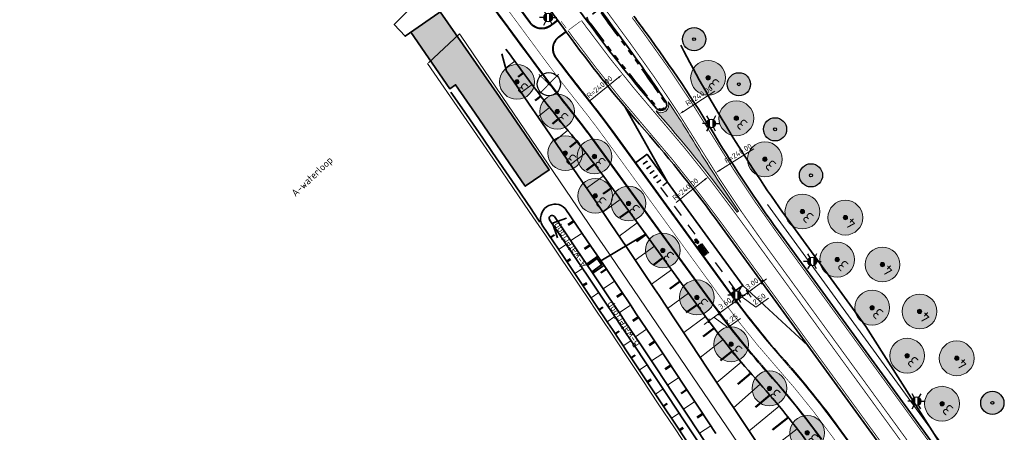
# Model space of a CAD drawing. Header units: metres. Extents: x 101623 to 104606, y 400821 to 405824.
# Tile 25 of 46: x 102539 to 102709, y 404499 to 404570. Entities that reach past the tile are written whole.
import ezdxf
from ezdxf.enums import TextEntityAlignment as Align
from ezdxf.lldxf.tags import DXFTag

# ---------------------------------------------------------------- set-up
doc = ezdxf.new("R2010")
doc.units = ezdxf.units.M
doc.header["$LTSCALE"] = 0.5
for name, pattern in [('NLCS-HIDDEN', [4, 2, -2]), ('VH-RWSBAND-SO', [24, 10, -2, 2, -2, 2, -2, 2, -2]), ('VW-3-3_STREEP', [6, 3, -3]), ('VW-30-270_STREEP', [3, 0.3, -2.7]), ('VW-5050_STREEP', [1, 0.5, -0.5])]:
    doc.linetypes.add(name, pattern=pattern)
doc.layers.get('Defpoints').update_dxf_attribs({"color": 4})
doc.layers.add('000___Hulplijn', color=150, linetype='Continuous', lineweight=13, plot=False)
for name, color, linetype, lineweight in [('B-WE-GR-BOOM-A', 63, 'Continuous', 25), ('B-WE-GR-BOOM-S', 253, 'Continuous', 25), ('N-WE-BV-GELEIDECONSTRUCTIE_GELEIDERAIL-G', 210, 'BV-GELEIDERAIL', 35), ('N-WE-GR-BOOM-A', 104, 'Continuous', 25), ('N-WE-GR-BOOM-S', 90, 'Continuous', 25), ('N-WE-GW-TALUD_KRUIN-G', 90, 'Continuous', 35), ('N-WE-GW-TALUD_TEEN-G', 90, 'Continuous', 35), ('N-WE-GW-TALUDARCERING-S', 90, 'Continuous', 25), ('N-WE-GW-TALUDARCERING_KORT-G', 90, 'Continuous', 50), ('N-WE-GW-TALUDARCERING_LANG-G', 90, 'Continuous', 18), ('N-WE-GW-WATERGANG_BODEM-G', 90, 'Continuous', 35), ('N-WE-GW-WATERGANG_INSTEEK-G', 90, 'Continuous', 35), ('N-WE-IE-MEUBILAIR_WEGMEUBILAIR_AFVALBAK-S', 7, 'Continuous', 25), ('N-WE-IE-MEUBILAIR_WEGMEUBILAIR_FIETS-S', 7, 'Continuous', 25), ('N-WE-IE-MEUBILAIR_WEGMEUBILAIR_LICHTMAST-S-500', 7, 'Continuous', 25), ('N-WE-IE-MEUBILAIR_WEGMEUBILAIR_ZITBANK-S', 7, 'Continuous', 25), ('N-WE-IE-TERREINAFSCHEIDING_KUNSTMATIG_HEKWERK_GAAS-G', 20, 'IE-HEKWERK-SCHAPENHEKWERK', 35), ('N-WE-KG-GRENS_PERCEEL-G', 10, 'KG-PERCEEL', 18), ('N-WE-VH-HALFVERHARDING_GRASBETONSTEEN-A-500', 132, 'Continuous', 18), ('N-WE-VH-KANTOPSLUITING_TROTTOIRBAND_RWS-G', 210, 'VH-RWSBAND-SO', 35), ('N-WE-VH-KANTVERHARDING-G', 210, 'Continuous', 35), ('N-WE-VH-KANTVERHARDING-G_2', 4, 'Continuous', 35), ('N-WE-VH-KANTVERHARDING-GN', 210, 'NLCS-HIDDEN', 25), ('N-WE-VW-MARKERING_DWARS_DRIEHOEK_3030-G', 7, 'VW-HAAIETAND30-L-N', 35), ('N-WE-VW-MARKERING_DWARS_OVERSTEEK_KANALISATIESTREEP50_010-G', 7, 'VW-5050_STREEP', 13), ('N-WE-VW-MARKERING_DWARS_OVERSTEEK_KANALISATIESTREEP50_015-G', 7, 'VW-5050_STREEP', 13), ('N-WE-VW-MARKERING_LANGS_STREEP_30270_010-G', 7, 'VW-30-270_STREEP', 13), ('N-WE-VW-MARKERING_LANGS_STREEP_33_015-G', 7, 'VW-3-3_STREEP', 13), ('N-WE-VW-MARKERING_LANGS_STREEP_DOORGETROKKEN_010-G', 7, 'Continuous', 13), ('N-WE-VW-MARKERING_LANGS_STREEP_DOORGETROKKEN_015-G', 7, 'Continuous', 13), ('N-WE-VW-MARKERING_PUNTSTUK-V', 7, 'Continuous', 18), ('N-WE-WH-DUIKER-G', 150, 'Continuous', 35), ('N-WE-WH-T25', 7, 'Continuous', 25), ('V-WE-GR-BOOM_kruis-S', 10, 'Continuous', 25), ('X-XX-AL-M', 7, 'Continuous', 18), ('X-XX-AL_BINDEND-M', 10, 'Continuous', 18)]:
    doc.layers.add(name, color=color, linetype=linetype, lineweight=lineweight)
doc.layers.add('N-WE-KG-GRONDEIGENDOM-A', color=7, linetype='Continuous', lineweight=18, true_color=0xb8ffff)
doc.layers.add('V-WE-GR-BOOM-S', color=3, linetype='Continuous', lineweight=25, true_color=0x00ff00)
doc.styles.add('NLCS-ISO', font='NLCS-ISO.ttf')
doc.styles.add('NLCS-ISO-M500-T18', font='NLCS-ISO.ttf', dxfattribs={"height": 0.9})
doc.styles.add('NLCS-ISO-M500-T25', font='NLCS-ISO.ttf', dxfattribs={"height": 1.25})
doc.styles.get("Standard").update_dxf_attribs({"font": 'NLCS-ISO.ttf'})
doc.linetypes.add('BV-GELEIDERAIL', pattern='A,10,-3,[108,NLCS.shx,S=1,R=0,X=0,Y=0],-3', length=16)
doc.linetypes.add('IE-HEKWERK-SCHAPENHEKWERK', pattern='A,5,-1,[2,NLCS.SHX,S=1,R=0,X=0,Y=0],-1', length=7)
tags = doc.linetypes.add('KG-PERCEEL', pattern='A,5.5,-2,["P",Standard,S=1.8,R=0,X=-0.5,Y=-0.9],-2,5.5,-2,[5,NLCS.shx,S=0.75,R=0,X=0,Y=0],-2', length=19).pattern_tags.tags
tags[6] = DXFTag(74, 10)
doc.linetypes.add('VW-HAAIETAND30-L-N', pattern='A,0,-0.3,[150,NLCS.shx,S=0.6,R=0,X=-0.5,Y=-0.15],-0.3', length=0.6)
doc.dimstyles.new('NLCS-M500-T18-PIJL_L2_H2', dxfattribs={"dimscale": 0.5, "dimtxt": 2.5, "dimasz": 1.8, "dimexe": 2, "dimexo": 2, "dimgap": 0.7, "dimtad": 1, "dimzin": 0, "dimdsep": 46, "dimtxsty": 'NLCS-ISO-M500-T18', "dimcen": 0, "dimdle": 2, "dimclrd": 256, "dimclre": 256, "dimclrt": 256, "dimazin": 0, "dimtfac": 1, "dimtdec": 3, "dimtofl": 0, "dimtmove": 0, "dimatfit": 3, "dimfxl": 2, "dimfxlon": 1, "dimtfillclr": 256, "dimtolj": 1, "dimtzin": 0, "dimlwd": -1, "dimlwe": -1, "dimarcsym": 0})
doc.dimstyles.new('NLCS-M500-T18-SCHRAP_L2_H2', dxfattribs={"dimscale": 0.5, "dimtxt": 2.5, "dimasz": 1.008, "dimexe": 2, "dimexo": 2, "dimgap": 0.7, "dimtad": 1, "dimzin": 0, "dimdsep": 46, "dimtxsty": 'NLCS-ISO-M500-T18', "dimblk": 'OBLIQUE', "dimcen": 0, "dimdle": 2, "dimclrd": 256, "dimclre": 256, "dimclrt": 256, "dimazin": 0, "dimtfac": 1, "dimtdec": 3, "dimtofl": 0, "dimtmove": 0, "dimatfit": 3, "dimldrblk": 'OBLIQUE', "dimfxl": 2, "dimfxlon": 1, "dimtfillclr": 256, "dimtolj": 1, "dimtzin": 0, "dimlwd": -1, "dimlwe": -1, "dimarcsym": 0})

# ---------------------------------------------------------------- blocks, each defined once
blk = doc.blocks.new('_Oblique')
at = {"color": 0, "linetype": 'ByBlock', "lineweight": -2}
blk.add_line((-0.5, -0.5), (0.5, 0.5), dxfattribs=at)
blk = doc.blocks.new('*D54')
at = {"layer": 'Defpoints', "color": 0, "transparency": 16777216}
for p in [(102666.18, 404526.27), (102663.75, 404524.51), (102667.07, 404525.06)]:
    blk.add_point(p, dxfattribs=at)
at = {"layer": 'X-XX-AL-M', "transparency": 16777216}
for p, q in [((102663.83, 404522.7), (102667.88, 404525.64)), ((102666.77, 404525.47), (102667.66, 404524.25)), ((102664.34, 404523.7), (102665.23, 404522.48))]:
    blk.add_line(p, q, dxfattribs=at)
at = {"layer": 'X-XX-AL-M', "transparency": 16777216, "xscale": 0.504, "yscale": 0.504, "zscale": 0.504}
for p, rotation in [((102667.07, 404525.06), 36.05323402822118), ((102664.64, 404523.29), 216.0532340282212)]:
    blk.add_blockref('_Oblique', p, dxfattribs=dict(at, rotation=rotation))
at = {"layer": 'X-XX-AL-M', "transparency": 16777216, "insert": (102665.38, 404524.82), "char_height": 0.9, "attachment_point": 5, "rotation": 36.0532, "style": 'NLCS-ISO-M500-T18'}
blk.add_mtext('\\A1;3.00', dxfattribs=at)
blk = doc.blocks.new('*D55')
at = {"layer": 'Defpoints', "color": 0, "transparency": 16777216}
for p in [(102663.75, 404524.51), (102661.73, 404523.04), (102662.62, 404521.82)]:
    blk.add_point(p, dxfattribs=at)
at = {"layer": 'X-XX-AL-M', "transparency": 16777216}
for p, q in [((102665.45, 404523.88), (102661.81, 404521.23)), ((102663.63, 404522.55), (102666.02, 404520.74)), ((102664.34, 404523.7), (102665.23, 404522.48)), ((102662.32, 404522.23), (102663.21, 404521.01)), ((102666.02, 404520.74), (102668.19, 404522.32))]:
    blk.add_line(p, q, dxfattribs=at)
at = {"layer": 'X-XX-AL-M', "transparency": 16777216, "xscale": 0.504, "yscale": 0.504, "zscale": 0.504}
for p, rotation in [((102664.64, 404523.29), 36.05323402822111), ((102662.62, 404521.82), 216.0532340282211)]:
    blk.add_blockref('_Oblique', p, dxfattribs=dict(at, rotation=rotation))
at = {"layer": 'X-XX-AL-M', "transparency": 16777216, "insert": (102666.63, 404522.17), "char_height": 0.9, "attachment_point": 5, "rotation": 36.0532, "style": 'NLCS-ISO-M500-T18'}
blk.add_mtext('\\A1;2.50', dxfattribs=at)
blk = doc.blocks.new('*D56')
at = {"layer": 'Defpoints', "color": 0, "transparency": 16777216}
for p in [(102661.73, 404523.04), (102658.82, 404520.92), (102659.71, 404519.7)]:
    blk.add_point(p, dxfattribs=at)
at = {"layer": 'X-XX-AL_BINDEND-M', "transparency": 16777216}
for p, q in [((102663.43, 404522.41), (102658.9, 404519.11)), ((102662.32, 404522.23), (102663.21, 404521.01)), ((102659.41, 404520.11), (102660.3, 404518.89))]:
    blk.add_line(p, q, dxfattribs=at)
at = {"layer": 'X-XX-AL_BINDEND-M', "transparency": 16777216, "xscale": 0.504, "yscale": 0.504, "zscale": 0.504}
for p, rotation in [((102662.62, 404521.82), 36.05323402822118), ((102659.71, 404519.7), 216.0532340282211)]:
    blk.add_blockref('_Oblique', p, dxfattribs=dict(at, rotation=rotation))
at = {"layer": 'X-XX-AL_BINDEND-M', "transparency": 16777216, "insert": (102660.69, 404521.41), "char_height": 0.9, "attachment_point": 5, "rotation": 36.0532, "style": 'NLCS-ISO-M500-T18'}
blk.add_mtext('\\A1;3.60', dxfattribs=at)
blk = doc.blocks.new('*D57')
at = {"layer": 'Defpoints', "color": 0, "transparency": 16777216}
for p in [(102658.82, 404520.92), (102657, 404519.59), (102657.89, 404518.38)]:
    blk.add_point(p, dxfattribs=at)
at = {"layer": 'X-XX-AL_BINDEND-M', "transparency": 16777216}
for p, q in [((102660.52, 404520.29), (102657.08, 404517.79)), ((102659.41, 404520.11), (102660.3, 404518.89)), ((102657.59, 404518.79), (102658.48, 404517.57)), ((102658.8, 404519.04), (102661.19, 404517.22)), ((102661.19, 404517.22), (102663.36, 404518.8))]:
    blk.add_line(p, q, dxfattribs=at)
at = {"layer": 'X-XX-AL_BINDEND-M', "transparency": 16777216, "xscale": 0.504, "yscale": 0.504, "zscale": 0.504}
for p, rotation in [((102659.71, 404519.7), 36.05323402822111), ((102657.89, 404518.38), 216.0532340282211)]:
    blk.add_blockref('_Oblique', p, dxfattribs=dict(at, rotation=rotation))
at = {"layer": 'X-XX-AL_BINDEND-M', "transparency": 16777216, "insert": (102661.8, 404518.66), "char_height": 0.9, "attachment_point": 5, "rotation": 36.0532, "style": 'NLCS-ISO-M500-T18'}
blk.add_mtext('\\A1;2.25', dxfattribs=at)
blk = doc.blocks.new('*D84')
at = {"layer": 'Defpoints', "color": 0, "transparency": 16777216}
for p in [(102601.01, 404623.75), (102419.31, 404466.96)]:
    blk.add_point(p, dxfattribs=at)
at = {"layer": 'X-XX-AL-M', "transparency": 16777216}
blk.add_line((102606.44, 404628.44), (102601.69, 404624.34), dxfattribs=at)
blk.add_solid([(102601.59, 404624.45), (102601.79, 404624.23), (102601.01, 404623.75)], dxfattribs=at)
at = {"layer": 'X-XX-AL-M', "transparency": 16777216, "insert": (102603.89, 404627.29), "char_height": 0.9, "attachment_point": 5, "rotation": 40.7916, "style": 'NLCS-ISO-M500-T18'}
blk.add_mtext('\\A1;R=240.00', dxfattribs=at)
blk = doc.blocks.new('*D86')
at = {"layer": 'Defpoints', "color": 0, "transparency": 16777216}
for p in [(102657.87, 404543.28), (102470.25, 404393.62)]:
    blk.add_point(p, dxfattribs=at)
at = {"layer": 'X-XX-AL-M', "transparency": 16777216}
blk.add_line((102652.26, 404538.8), (102657.17, 404542.72), dxfattribs=at)
blk.add_solid([(102657.07, 404542.84), (102657.26, 404542.6), (102657.87, 404543.28)], dxfattribs=at)
at = {"layer": 'X-XX-AL-M', "transparency": 16777216, "insert": (102653.86, 404541.11), "char_height": 0.9, "attachment_point": 5, "rotation": 38.5789, "style": 'NLCS-ISO-M500-T18'}
blk.add_mtext('\\A1;R=240.00', dxfattribs=at)
blk = doc.blocks.new('*D87')
at = {"layer": 'Defpoints', "color": 0, "transparency": 16777216}
for p in [(102652.78, 404554.04), (102451.06, 404424)]:
    blk.add_point(p, dxfattribs=at)
at = {"layer": 'X-XX-AL-M', "transparency": 16777216}
blk.add_line((102658.92, 404558), (102653.53, 404554.53), dxfattribs=at)
blk.add_solid([(102653.45, 404554.66), (102653.62, 404554.41), (102652.78, 404554.04)], dxfattribs=at)
at = {"layer": 'X-XX-AL-M', "transparency": 16777216, "insert": (102656.22, 404557.22), "char_height": 0.9, "attachment_point": 5, "rotation": 32.8082, "style": 'NLCS-ISO-M500-T18'}
blk.add_mtext('\\A1;R=240.00', dxfattribs=at)
blk = doc.blocks.new('*D88')
at = {"layer": 'Defpoints', "color": 0, "transparency": 16777216}
for p in [(102862.81, 404670.71), (102659.04, 404543.91)]:
    blk.add_point(p, dxfattribs=at)
at = {"layer": 'X-XX-AL-M', "transparency": 16777216}
blk.add_line((102665.69, 404548.05), (102659.8, 404544.38), dxfattribs=at)
blk.add_solid([(102659.73, 404544.51), (102659.88, 404544.26), (102659.04, 404543.91)], dxfattribs=at)
at = {"layer": 'X-XX-AL-M', "transparency": 16777216, "insert": (102662.98, 404547.3), "char_height": 0.9, "attachment_point": 5, "rotation": 31.893, "style": 'NLCS-ISO-M500-T18'}
blk.add_mtext('\\A1;R=240.00', dxfattribs=at)
blk = doc.blocks.new('*D89')
at = {"layer": 'Defpoints', "color": 0, "transparency": 16777216}
for p in [(102830.06, 404711.32), (102643.04, 404560.92)]:
    blk.add_point(p, dxfattribs=at)
at = {"layer": 'X-XX-AL-M', "transparency": 16777216}
blk.add_line((102637.44, 404556.42), (102642.34, 404560.35), dxfattribs=at)
blk.add_solid([(102642.24, 404560.47), (102642.43, 404560.24), (102643.04, 404560.92)], dxfattribs=at)
at = {"layer": 'X-XX-AL-M', "transparency": 16777216, "insert": (102639.04, 404558.73), "char_height": 0.9, "attachment_point": 5, "rotation": 38.8061, "style": 'NLCS-ISO-M500-T18'}
blk.add_mtext('\\A1;R=240.00', dxfattribs=at)
blk = doc.blocks.new('*D91')
at = {"layer": 'Defpoints', "color": 0, "transparency": 16777216}
for p in [(102587.25, 404638.85), (102388.18, 404504.79)]:
    blk.add_point(p, dxfattribs=at)
at = {"layer": 'X-XX-AL-M', "transparency": 16777216}
blk.add_line((102581.29, 404634.84), (102586.5, 404638.35), dxfattribs=at)
blk.add_solid([(102586.42, 404638.48), (102586.59, 404638.23), (102587.25, 404638.85)], dxfattribs=at)
at = {"layer": 'X-XX-AL-M', "transparency": 16777216, "insert": (102583.08, 404637.01), "char_height": 0.9, "attachment_point": 5, "rotation": 33.9583, "style": 'NLCS-ISO-M500-T18'}
blk.add_mtext('\\A1;R=240.00', dxfattribs=at)
blk = doc.blocks.new('SIE-WEG_FIETSNIET')
for p, q in [((0, 0.02), (0, -0.02)), ((0.75, 0.02), (0, 0.02)), ((0.75, 0.02), (0.75, -0.02)), ((0.75, -0.02), (0, -0.02))]:
    blk.add_line(p, q)
for centre in [(0, 0), (0.75, 0)]:
    blk.add_circle(centre, 0.02)
blk = doc.blocks.new('SIE-WEG_ZITBANK_MET_LEUNING')
blk.add_hatch(color=256).paths.add_polyline_path([(-0.98, 0.3), (-0.98, 0.25), (0.98, 0.25), (0.98, 0.3)])
for p, q in [((-0.69, 0.25), (-0.69, 0.17)), ((-0.64, 0.25), (-0.64, 0.17)), ((0.64, 0.25), (0.64, 0.17)), ((0.69, 0.25), (0.69, 0.17)), ((-0.69, -0.11), (-0.69, -0.02)), ((-0.64, -0.11), (-0.64, -0.02)), ((0.64, -0.11), (0.64, -0.02)), ((0.69, -0.11), (0.69, -0.02))]:
    blk.add_line(p, q)
at = {"flags": 128}
for points in [[(-0.98, 0.25), (-0.98, 0.3), (0.98, 0.3), (0.98, 0.25)], [(0.98, 0.17), (0.98, -0.02), (-0.98, -0.02), (-0.98, 0.17)], [(-0.98, -0.11), (-0.98, -0.3), (0.98, -0.3), (0.98, -0.11)]]:
    blk.add_lwpolyline(points, close=True, dxfattribs=at)
blk = doc.blocks.new('*U105')
at = {"layer": 'N-WE-GW-TALUDARCERING_KORT-G'}
for p, q in [((102625.91, 404561.17), (102625.01, 404560.51)), ((102628.91, 404557.17), (102627.94, 404556.43)), ((102631.99, 404553.23), (102630.92, 404552.37)), ((102635.14, 404549.35), (102633.91, 404548.36)), ((102638.2, 404545.4), (102636.82, 404544.36)), ((102641.16, 404541.36), (102639.69, 404540.29)), ((102644.1, 404537.32), (102642.56, 404536.2)), ((102647.04, 404533.28), (102645.43, 404532.1)), ((102649.98, 404529.24), (102648.3, 404528.01)), ((102652.93, 404525.19), (102651.16, 404523.91)), ((102655.87, 404521.15), (102654.02, 404519.81)), ((102658.84, 404517.13), (102656.92, 404515.67)), ((102661.92, 404513.19), (102659.9, 404511.55)), ((102665.13, 404509.36), (102662.94, 404507.46)), ((102668.42, 404505.6), (102665.97, 404503.49)), ((102671.61, 404501.74), (102668.89, 404499.57))]:
    blk.add_line(p, q, dxfattribs=at)
at = {"layer": 'N-WE-GW-TALUDARCERING_LANG-G'}
for p, q in [((102624.43, 404563.18), (102622.85, 404562.02)), ((102627.4, 404559.16), (102625.54, 404557.77)), ((102630.44, 404555.2), (102628.41, 404553.6)), ((102633.56, 404551.29), (102631.27, 404549.42)), ((102636.69, 404547.39), (102634.06, 404545.34)), ((102639.68, 404543.38), (102636.81, 404541.29)), ((102642.63, 404539.34), (102639.62, 404537.15)), ((102645.57, 404535.3), (102642.42, 404533.01)), ((102648.51, 404531.26), (102645.22, 404528.86)), ((102651.46, 404527.21), (102648, 404524.7)), ((102654.4, 404523.17), (102650.79, 404520.54)), ((102657.34, 404519.13), (102653.57, 404516.37)), ((102660.36, 404515.15), (102656.44, 404512.07)), ((102663.51, 404511.26), (102659.31, 404507.74)), ((102666.78, 404507.48), (102662.19, 404503.4)), ((102670.04, 404503.68), (102664.84, 404499.39)), ((102673.16, 404499.78), (102667.48, 404495.4))]:
    blk.add_line(p, q, dxfattribs=at)
blk = doc.blocks.new('SIE-WEG_LICHTMAST-SO')
h = blk.add_hatch(color=256)
h.paths.add_polyline_path([(1.38, 0.59, 0.658505), (-1.38, 0.59)])
h.paths.add_polyline_path([(-1.38, -0.59, 0.658505), (1.38, -0.59)])
at = {"flags": 128}
for points in [[(-2.6, 1.5), (-1.3, 0.75)], [(-1.38, 0.59), (1.38, 0.59)], [(0, 1.5), (0, 3)], [(1.3, 0.75), (2.6, 1.5)], [(-2.6, -1.5), (-1.3, -0.75)], [(-1.38, -0.59), (1.38, -0.59)], [(0, -1.5), (0, -3)], [(2.6, -1.5), (1.3, -0.75)]]:
    blk.add_lwpolyline(points, dxfattribs=at)
blk.add_circle((0, 0), 1.5)
at = {"style": 'NLCS-ISO'}
blk.add_attdef('TYPE', text='', height=1.8, dxfattribs=at).set_placement((0, 3), align=Align.BOTTOM_CENTER)
blk = doc.blocks.new('SIE-WEG_AFVALBAK_TYPE_02')
at = {"linetype": 'Continuous'}
for p, q in [((0.4, -0.09), (-0.4, -0.09)), ((-0.34, -0.2), (-0.4, -0.09)), ((-0.34, -0.25), (-0.4, -0.44)), ((0.4, -0.44), (-0.4, -0.44)), ((0.34, -0.2), (-0.34, -0.2)), ((-0.34, -0.25), (-0.34, -0.2)), ((0.34, -0.25), (-0.34, -0.25)), ((-0.3, -0.3), (-0.33, -0.4)), ((0.33, -0.4), (-0.33, -0.4)), ((0.3, -0.3), (-0.3, -0.3)), ((0.3, -0.3), (0.33, -0.4)), ((0.34, -0.2), (0.4, -0.09)), ((0.34, -0.25), (0.34, -0.2)), ((0.34, -0.25), (0.4, -0.44))]:
    blk.add_line(p, q, dxfattribs=at)
for p, q in [((-0.4, -0.09), (-0.4, -0.44)), ((0.4, -0.09), (0.4, -0.44))]:
    blk.add_line(p, q)
blk.add_circle((0, 0), 0.0908, dxfattribs=at)
blk = doc.blocks.new('V-SGR-BOOM_01')
at = {"ltscale": 0.1}
h = blk.add_hatch(color=256, dxfattribs=at)
edge = h.paths.add_edge_path()
edge.add_arc((0, 0), 0.15, 0, 360)
at = {"color": 0}
blk.add_circle((0, 0), 2.5, dxfattribs=at)
at = {"ltscale": 0.1}
blk.add_circle((0, 0), 0.15, dxfattribs=at)
blk.add_circle((0, 0), 0.045)
at = {"layer": 'V-WE-GR-BOOM_kruis-S', "lineweight": -3, "const_width": 0.2, "flags": 128}
for points in [[(2.15, 2.15), (-2.15, -2.15)], [(-2.15, 2.15), (2.15, -2.15)]]:
    blk.add_lwpolyline(points, dxfattribs=at)
blk = doc.blocks.new('SGR-BOOM_LIJSTERBES-SO')
at = {"linetype": 'ByBlock', "lineweight": 18}
h = blk.add_hatch(color=0, dxfattribs=at)
h.dxf.hatch_style = 1
edge = h.paths.add_edge_path()
edge.add_arc((0, 0), 0.25, 0, 360)
at = {"layer": 'N-WE-GR-BOOM-A'}
h = blk.add_hatch(color=256, dxfattribs=at)
h.dxf.hatch_style = 1
edge = h.paths.add_edge_path()
edge.add_arc((0, 0), 2, 0, 360)
at = {"color": 0, "linetype": 'ByBlock', "lineweight": 18}
for radius in [2, 0.25]:
    blk.add_circle((0, 0), radius, dxfattribs=at)
at = {"color": 0, "linetype": 'ByBlock', "lineweight": 18, "style": 'NLCS-ISO-M500-T25'}
blk.add_text('3', height=1.25, dxfattribs=at).set_placement((-1.36, -0.6))
blk = doc.blocks.new('SGR-BOOM_POPULIER-SO')
at = {"linetype": 'ByBlock', "lineweight": 18}
h = blk.add_hatch(color=0, dxfattribs=at)
h.dxf.hatch_style = 1
edge = h.paths.add_edge_path()
edge.add_arc((0, 0), 0.25, 0, 360)
at = {"layer": 'N-WE-GR-BOOM-A'}
h = blk.add_hatch(color=256, dxfattribs=at)
h.dxf.hatch_style = 1
edge = h.paths.add_edge_path()
edge.add_arc((0, 0), 2, 0, 360)
at = {"color": 0, "linetype": 'ByBlock', "lineweight": 18}
for radius in [2, 0.25]:
    blk.add_circle((0, 0), radius, dxfattribs=at)
at = {"color": 0, "linetype": 'ByBlock', "lineweight": 18, "style": 'NLCS-ISO-M500-T25'}
blk.add_text('4', height=1.25, dxfattribs=at).set_placement((-1.36, -0.6))
blk = doc.blocks.new('SGR-BOOM_ARC-SO')
at = {"layer": 'B-WE-GR-BOOM-A'}
h = blk.add_hatch(color=256, dxfattribs=at)
h.dxf.hatch_style = 1
edge = h.paths.add_edge_path()
edge.add_arc((0, 0), 2, 0, 360)
at = {"color": 0, "linetype": 'ByBlock', "lineweight": -2}
for radius in [2, 0.25]:
    blk.add_circle((0, 0), radius, dxfattribs=at)
blk = doc.blocks.new('*U161')
at = {"layer": 'N-WE-GW-TALUDARCERING_KORT-G'}
for p, q in [((102634.63, 404535.61), (102633.66, 404534.96)), ((102637.43, 404531.47), (102636.46, 404530.82)), ((102640.22, 404527.33), (102639.25, 404526.67)), ((102643.01, 404523.18), (102642.04, 404522.52)), ((102645.79, 404519.02), (102644.82, 404518.37)), ((102648.57, 404514.86), (102647.59, 404514.21)), ((102651.34, 404510.7), (102650.37, 404510.05)), ((102654.11, 404506.54), (102653.13, 404505.89)), ((102656.88, 404502.37), (102655.9, 404501.72))]:
    blk.add_line(p, q, dxfattribs=at)
at = {"layer": 'N-WE-GW-TALUDARCERING_LANG-G'}
for p, q in [((102636.03, 404533.54), (102634.08, 404532.23)), ((102638.83, 404529.4), (102636.88, 404528.09)), ((102641.62, 404525.25), (102639.67, 404523.94)), ((102644.4, 404521.1), (102642.45, 404519.79)), ((102647.18, 404516.94), (102645.23, 404515.64)), ((102649.96, 404512.78), (102648, 404511.48)), ((102652.73, 404508.62), (102650.77, 404507.32)), ((102655.5, 404504.46), (102653.54, 404503.16)), ((102658.26, 404500.29), (102656.3, 404498.99))]:
    blk.add_line(p, q, dxfattribs=at)
blk = doc.blocks.new('*U162')
at = {"layer": 'N-WE-GW-TALUDARCERING_KORT-G'}
for p, q in [((102630.59, 404532.76), (102631.25, 404533.21)), ((102633.39, 404528.62), (102634.05, 404529.06)), ((102636.18, 404524.47), (102636.85, 404524.92)), ((102638.97, 404520.32), (102639.64, 404520.76)), ((102641.75, 404516.16), (102642.42, 404516.61)), ((102644.53, 404512.01), (102645.2, 404512.45)), ((102647.3, 404507.85), (102647.97, 404508.29)), ((102650.07, 404503.68), (102650.74, 404504.12)), ((102652.84, 404499.52), (102653.5, 404499.96))]:
    blk.add_line(p, q, dxfattribs=at)
at = {"layer": 'N-WE-GW-TALUDARCERING_LANG-G'}
for p, q in [((102631.99, 404530.69), (102633.31, 404531.58)), ((102634.79, 404526.54), (102636.11, 404527.44)), ((102637.58, 404522.39), (102638.91, 404523.29)), ((102640.36, 404518.24), (102641.69, 404519.13)), ((102643.14, 404514.09), (102644.47, 404514.97)), ((102645.92, 404509.93), (102647.25, 404510.81)), ((102648.69, 404505.76), (102650.02, 404506.65)), ((102651.46, 404501.6), (102652.79, 404502.48))]:
    blk.add_line(p, q, dxfattribs=at)

msp = doc.modelspace()

# ---------------------------------------------------------------- hatches: boundary and pattern name
at = {"layer": 'N-WE-VH-HALFVERHARDING_GRASBETONSTEEN-A-500'}
h = msp.add_hatch(dxfattribs=at)
h.set_pattern_fill('AVH-GRASBETONSTEEN_01-SO', color=256, scale=0.5, angle=-3.07282, pattern_type=2)
h.set_pattern_definition([(214.9038, (102699.1499, 404536.6472), (0.5722, -0.820114), []), (214.9038, (102699.0068, 404536.8522), (0.5722, -0.820114), []), (124.9038, (102699.1499, 404536.6472), (-0.820114, -0.5722), [-0.25, 0.25]), (124.9038, (102698.9448, 404536.5042), (-0.820114, -0.5722), [-0.25, 0.25]), (124.9038, (102698.7398, 404536.3611), (-0.820114, -0.5722), [0.25, -0.25]), (124.9038, (102698.5348, 404536.2181), (-0.820114, -0.5722), [0.25, -0.25]), (214.9038, (102698.8638, 404537.0573), (0.5722, -0.820114), [0.25, -0.25]), (214.9038, (102698.7207, 404537.2623), (0.5722, -0.820114), [0.25, -0.25])])
h.paths.add_polyline_path([(102606.464, 404568.177), (102613.212, 404558.434), (102614.199, 404559.118), (102617.585, 404554.228), (102622.082, 404547.692), (102626.235, 404541.612), (102630.364, 404544.432), (102626.206, 404550.519), (102621.7, 404557.068), (102611.561, 404571.707)])
at = {"layer": 'N-WE-VW-MARKERING_PUNTSTUK-V', "ltscale": 2}
h = msp.add_hatch(color=256, dxfattribs=at)
h.dxf.hatch_style = 1
edge = h.paths.add_edge_path()
edge.add_line((102663.017, 404537.326), (102662.777, 404537.151))
edge.add_arc((102468.441, 404395.682), 240.375, 36.05312, 41.11588)
edge.add_arc((102830.063, 404711.322), 239.625, 220.84752, 221.11588, ccw=False)
edge.add_arc((102649.65, 404555.676), 1.375, 231.75898, 382.57186)
edge.add_arc((102451.06, 404424.005), 239.625, 31.27377, 33.48311, ccw=False)
edge.add_arc((102861.315, 404673.186), 240.375, 211.27377, 214.41633)

# ---------------------------------------------------------------- linework, layer by layer
at = {"layer": '000___Hulplijn', "ltscale": 2}
msp.add_line((102814.747, 404336.969), (102668.059, 404538.473), dxfattribs=at)
at = {"layer": 'N-WE-BV-GELEIDECONSTRUCTIE_GELEIDERAIL-G', "ltscale": 2}
for p, q in [((102684.991, 404517.422), (102671.951, 404535.336)), ((102699.717, 404494.305), (102684.991, 404517.422))]:
    msp.add_line(p, q, dxfattribs=at)
msp.add_arc((102861.315, 404673.186), 234.225, 207.25451, 216.05323, dxfattribs=at)
at = {"layer": 'N-WE-GW-TALUD_KRUIN-G', "flags": 128}
msp.add_lwpolyline([(102622.892, 404565.267, -0.0001635), (102625.989, 404561.063, 0.0131779), (102634.188, 404550.521, -0.014534), (102639.305, 404543.904), (102657.002, 404519.594, 0.0245947), (102666.634, 404507.645, -0.0245947), (102675.513, 404496.63)], format="xyb", dxfattribs=at)
at = {"layer": 'N-WE-GW-TALUD_TEEN-G', "flags": 128}
msp.add_lwpolyline([(102665.935, 404497.737), (102663.175, 404501.913), (102660.41, 404506.085), (102657.642, 404510.254), (102654.87, 404514.421), (102652.094, 404518.584), (102649.313, 404522.745), (102648.532, 404523.912), (102646.533, 404526.895), (102643.749, 404531.038), (102640.958, 404535.176), (102638.16, 404539.309), (102635.355, 404543.438), (102632.544, 404547.563), (102629.726, 404551.683), (102628.571, 404553.368), (102626.901, 404555.798), (102624.07, 404559.908), (102623.009, 404561.444), (102622.181, 404564.459)], dxfattribs=at)
at = {"layer": 'N-WE-GW-WATERGANG_BODEM-G', "flags": 128}
for points in [[(102657.232, 404497.587), (102654.468, 404501.759), (102651.7, 404505.928), (102648.928, 404510.095), (102646.151, 404514.258), (102643.371, 404518.419), (102642.59, 404519.586), (102640.593, 404522.566), (102637.811, 404526.705), (102635.023, 404530.84), (102632.227, 404534.97), (102631.256, 404536.4)], [(102656.424, 404496.998), (102653.66, 404501.171), (102650.891, 404505.34), (102648.119, 404509.506), (102645.343, 404513.67), (102642.563, 404517.83), (102641.781, 404518.998), (102639.785, 404521.977), (102637.003, 404526.116), (102634.215, 404530.25), (102631.42, 404534.38), (102630.44, 404535.823)]]:
    msp.add_lwpolyline(points, dxfattribs=at)
at = {"layer": 'N-WE-GW-WATERGANG_BODEM-G'}
msp.add_arc((102630.856, 404536.1), 0.5, 35.38296, 214.62915, dxfattribs=at)
at = {"layer": 'N-WE-GW-WATERGANG_INSTEEK-G', "flags": 128}
for points in [[(102659.132, 404498.97), (102656.368, 404503.142), (102653.6, 404507.312), (102650.828, 404511.478), (102648.051, 404515.641), (102645.271, 404519.802), (102644.49, 404520.969), (102642.492, 404523.95), (102639.71, 404528.091), (102636.92, 404532.226), (102634.124, 404536.357), (102633.142, 404537.803)], [(102655.13, 404496.057), (102652.366, 404500.229), (102649.598, 404504.398), (102646.826, 404508.565), (102644.049, 404512.728), (102641.269, 404516.889), (102640.488, 404518.056), (102638.492, 404521.035), (102635.711, 404525.173), (102632.923, 404529.306), (102630.129, 404533.435), (102629.127, 404534.91)]]:
    msp.add_lwpolyline(points, dxfattribs=at)
at = {"layer": 'N-WE-GW-WATERGANG_INSTEEK-G'}
msp.add_arc((102631.388, 404536.005), 2.512, 45.69178, 205.93027, dxfattribs=at)
at = {"layer": 'N-WE-IE-TERREINAFSCHEIDING_KUNSTMATIG_HEKWERK_GAAS-G', "ltscale": 0.4, "flags": 128}
msp.add_lwpolyline([(102613.398, 404557.857), (102616.067, 404553.996), (102618.894, 404549.89), (102620.564, 404547.46), (102621.716, 404545.78), (102624.53, 404541.664), (102627.338, 404537.545), (102627.54, 404537.248), (102628.774, 404535.422)], dxfattribs=at)
at = {"layer": 'N-WE-KG-GRENS_PERCEEL-G', "flags": 128}
for points in [[(102637.546, 404521.546), (102635.296, 404524.894), (102632.509, 404529.026), (102629.715, 404533.154), (102626.915, 404537.278), (102624.108, 404541.396), (102621.294, 404545.511), (102620.14, 404547.193), (102618.473, 404549.62), (102615.646, 404553.725), (102609.385, 404562.784)], [(102637.546, 404521.546), (102638.088, 404520.741), (102640.084, 404517.762), (102640.865, 404516.594), (102643.645, 404512.434), (102646.421, 404508.27), (102649.194, 404504.104), (102651.962, 404499.935), (102654.726, 404495.762), (102657.486, 404491.587), (102660.242, 404487.409), (102662.994, 404483.228), (102665.742, 404479.044), (102668.486, 404474.857), (102671.226, 404470.667), (102673.962, 404466.474), (102676.694, 404462.278), (102679.422, 404458.079), (102682.145, 404453.877), (102683.5, 404451.785), (102684.866, 404449.673), (102687.585, 404445.468), (102690.305, 404441.264), (102693.025, 404437.059), (102694.842, 404434.249), (102695.745, 404432.855), (102698.47, 404428.654), (102701.201, 404424.457), (102703.938, 404420.266), (102706.682, 404416.078), (102709.432, 404411.896), (102712.188, 404407.717), (102714.95, 404403.544), (102717.718, 404399.374), (102720.493, 404395.21), (102723.274, 404391.05), (102726.061, 404386.894), (102728.854, 404382.743), (102731.654, 404378.596), (102734.46, 404374.454), (102737.272, 404370.317), (102740.09, 404366.184), (102742.914, 404362.056), (102745.745, 404357.932), (102746.293, 404357.136), (102746.294, 404357.133), (102748.341, 404353.637), (102750.886, 404349.305), (102753.436, 404344.977), (102755.993, 404340.654), (102758.556, 404336.335), (102761.125, 404332.021), (102763.701, 404327.711), (102766.283, 404323.406), (102768.871, 404319.106), (102770.183, 404316.93), (102771.612, 404314.917), (102774.776, 404310.47)]]:
    msp.add_lwpolyline(points, dxfattribs=at)
at = {"layer": 'N-WE-KG-GRONDEIGENDOM-A'}
msp.add_lwpolyline([(102775.068, 404310.634), (102785.751, 404316.653), (102639.886, 404531.15), (102639.22, 404532.13), (102615.15, 404567.525), (102614.888, 404567.91), (102609.542, 404562.931)], dxfattribs=at)
at = {"layer": 'N-WE-VH-KANTOPSLUITING_TROTTOIRBAND_RWS-G', "flags": 128}
msp.add_lwpolyline([(102636.827, 404570.588, -0.0000371), (102637.53, 404569.634, 0.0193538), (102649.063, 404555.17, 0.9387402), (102650.295, 404556.104, 0.0120834), (102643.681, 404565.576, 0.0002534), (102638.875, 404572.107)], format="xyb", close=True, dxfattribs=at)
at = {"layer": 'N-WE-VH-KANTVERHARDING-G', "ltscale": 2}
for p, q in [((102645.253, 404545.676), (102647.275, 404547.147)), ((102650.806, 404542.296), (102647.275, 404547.147)), ((103089.571, 403944.662), (102659.826, 404535.003)), ((103095.634, 403949.076), (102669.93, 404533.865)), ((102663.754, 404524.509), (102661.733, 404523.038))]:
    msp.add_line(p, q, dxfattribs=at)
msp.add_lwpolyline([(102650.483, 404556.229, 0.0120834), (102643.862, 404565.709, 0.0006137), (102632.21, 404581.522, 0.8257636), (102630.438, 404580.675, 0.0952684), (102632.88, 404575.563, -0.0002354), (102637.348, 404569.5, 0.0193538), (102648.892, 404555.023, 0.9387402)], format="xyb", close=True, dxfattribs=at)
at = {"layer": 'N-WE-VH-KANTVERHARDING-G', "flags": 128}
msp.add_lwpolyline([(102614.18, 404580.282), (102603.624, 404569.519), (102605.478, 404567.494), (102612.063, 404572.055, -0.1878258), (102613.778, 404576.058), (102616.203, 404578.529)], format="xyb", dxfattribs=at)
msp.add_lwpolyline([(102606.464, 404568.177), (102613.212, 404558.434), (102614.199, 404559.118), (102617.585, 404554.228), (102622.082, 404547.692), (102626.235, 404541.612), (102630.364, 404544.432), (102626.206, 404550.519), (102621.7, 404557.068), (102611.561, 404571.707)], dxfattribs=at)
at = {"layer": 'N-WE-VH-KANTVERHARDING-G', "ltscale": 2, "flags": 128}
msp.add_lwpolyline([(102643.525, 404555.162), (102650.806, 404542.296), (102663.754, 404524.509), (102675.008, 404514.148)], dxfattribs=at)
at = {"layer": 'N-WE-VH-KANTVERHARDING-G', "ltscale": 2}
for centre, radius, start, end in [((96196.458, 399827.04), 7994.5, 36.3639824, 36.4648053), ((96196.458, 399827.04), 8005.5, 36.3148853, 36.340416), ((102830.063, 404711.322), 243.275, 216.36398, 221.11588), ((102451.06, 404424.005), 243.275, 31.27377, 36.31489), ((102468.441, 404395.682), 236.725, 36.05312, 41.11588), ((102861.315, 404673.186), 236.725, 211.27377, 216.05323)]:
    msp.add_arc(centre, radius, start, end, dxfattribs=at)
at = {"layer": 'N-WE-VH-KANTVERHARDING-G_2', "ltscale": 2}
for p, q in [((102661.732, 404523.037), (102641.213, 404551.224)), ((102658.821, 404520.918), (102638.302, 404549.105)), ((102788.047, 404351.982), (102680.243, 404500.073))]:
    msp.add_line(p, q, dxfattribs=at)
for points in [[(102608.83, 404601.318), (102607.585, 404600.395, 0.4142193), (102607.066, 404596.897), (102614.341, 404587.089, -0.0006701), (102627.076, 404569.87, 0.4149931), (102630.577, 404569.346), (102631.817, 404570.265)], [(102631.532, 404563.827, -0.4144551), (102632.05, 404567.326), (102633.3, 404568.253)]]:
    msp.add_lwpolyline(points, format="xyb", dxfattribs=at)
for centre, radius, start, end in [((96196.458, 399827.04), 7986.85, 36.3639824, 36.5151177), ((102830.063, 404711.322), 247.325, 216.60991, 218.69154), ((102830.064, 404711.322), 250.925, 216.36398, 218.69154), ((102519.942, 404462.944), 150, 36.05323, 38.69154), ((102519.942, 404462.944), 146.4, 36.05323, 38.69154), ((102783.205, 404611.465), 150.25, 216.05323, 221.68878), ((102783.205, 404611.465), 153.85, 216.05323, 221.68878), ((102559.174, 404411.94), 149.75, 36.05323, 41.68878), ((102559.174, 404411.94), 146.15, 36.05323, 41.68878)]:
    msp.add_arc(centre, radius, start, end, dxfattribs=at)
at = {"layer": 'N-WE-VH-KANTVERHARDING-GN'}
msp.add_line((102650.806, 404542.296), (102649.593, 404541.414), dxfattribs=at)
at = {"layer": 'N-WE-VH-KANTVERHARDING-GN', "ltscale": 2, "flags": 128}
msp.add_lwpolyline([(102649.593, 404541.414), (102662.541, 404523.626)], dxfattribs=at)
at = {"layer": 'N-WE-VW-MARKERING_DWARS_DRIEHOEK_3030-G', "ltscale": 2}
msp.add_line((102631.995, 404570.024), (102633.211, 404568.374), dxfattribs=at)
at = {"layer": 'N-WE-VW-MARKERING_DWARS_OVERSTEEK_KANALISATIESTREEP50_010-G', "ltscale": 2, "const_width": 0.1, "flags": 128}
msp.add_lwpolyline([(102635.762, 404570.079), (102633.754, 404568.59)], dxfattribs=at)
at = {"layer": 'N-WE-VW-MARKERING_DWARS_OVERSTEEK_KANALISATIESTREEP50_015-G', "ltscale": 2, "const_width": 0.1, "flags": 128}
msp.add_lwpolyline([(102632.415, 404570.085, -0.0000469), (102633.305, 404568.878, -0.0000469)], format="xyb", dxfattribs=at)
at = {"layer": 'N-WE-VW-MARKERING_LANGS_STREEP_30270_010-G', "ltscale": 2, "const_width": 0.1, "flags": 128}
msp.add_lwpolyline([(102476.254, 404765.538), (102490.358, 404748.156, -0.0147907), (102570.593, 404646.41), (102573.619, 404642.33, -0.0228337), (102585.389, 404624.846, 0.0228337), (102598.088, 404605.981), (102612.895, 404586.017, -0.0008718), (102629.451, 404563.613, 0.0101562), (102635.616, 404555.587, -0.0115123), (102639.758, 404550.165), (102660.277, 404521.978, 0.0245947), (102669.658, 404510.339, -0.0245947), (102678.787, 404499.014), (102786.592, 404350.923, -0.0323501), (102793.508, 404340.002, 0.0324423), (102800.446, 404329.052), (102838.751, 404276.474, 0.0320248), (102846.932, 404266.634, -0.032117), (102855.136, 404256.765), (103084.859, 403941.194, -0.0326629), (103100.962, 403915.726, 0.0327048), (103111.439, 403899.159), (103113.066, 403896.923)], format="xyb", dxfattribs=at)
at = {"layer": 'N-WE-VW-MARKERING_LANGS_STREEP_33_015-G', "ltscale": 2, "const_width": 0.15, "flags": 128}
for points in [[(102646.783, 404567.856, 0.0001114), (102644.67, 404570.729)], [(102634.464, 404567.304, 0.0000455), (102633.602, 404568.475)], [(102634.464, 404567.304, 0.0207371), (102647.067, 404551.595)], [(102658.666, 404550.101, 0.0219996), (102646.783, 404567.856)], [(102660.129, 404535.224, 0.0220941), (102647.067, 404551.595)], [(102658.666, 404550.101, 0.0208574), (102669.626, 404533.644)]]:
    msp.add_lwpolyline(points, format="xyb", dxfattribs=at)
for points in [[(103089.874, 403944.882), (102660.129, 404535.224)], [(103095.331, 403948.855), (102669.626, 404533.644)]]:
    msp.add_lwpolyline(points, dxfattribs=at)
at = {"layer": 'N-WE-VW-MARKERING_LANGS_STREEP_DOORGETROKKEN_010-G', "ltscale": 2, "const_width": 0.1, "flags": 128}
for points in [[(102626.955, 404569.781, 0.0006701), (102614.22, 404587)], [(102628.123, 404562.635, 0.0006595), (102615.609, 404579.584, 0.0006595)], [(102626.955, 404569.781, 0.4149931), (102630.667, 404569.226)], [(102631.96, 404567.446, 0.4144551), (102631.412, 404563.737)], [(102631.412, 404563.737, 0.0090831), (102636.904, 404556.619, 0.0090831)], [(102628.123, 404562.635, 0.0101562), (102634.328, 404554.556)], [(102641.092, 404551.136, 0.0115123), (102636.904, 404556.619)], [(102638.424, 404549.194, 0.0115123), (102634.328, 404554.556)], [(102661.611, 404522.949, 0.0245947), (102670.891, 404511.436, 0.0245947)], [(102658.943, 404521.007, 0.0245947), (102668.426, 404509.241, 0.0245947)], [(102680.121, 404499.985, 0.0245947), (102670.891, 404511.436, 0.0245947)], [(102677.453, 404498.042, 0.0245947), (102668.426, 404509.241, 0.0245947)]]:
    msp.add_lwpolyline(points, format="xyb", dxfattribs=at)
for points in [[(102630.667, 404569.226), (102631.906, 404570.145)], [(102631.96, 404567.446), (102633.21, 404568.373)], [(102661.611, 404522.949), (102641.093, 404551.134)], [(102658.943, 404521.007), (102638.424, 404549.194)], [(102787.925, 404351.894), (102680.121, 404499.985)]]:
    msp.add_lwpolyline(points, dxfattribs=at)
at = {"layer": 'N-WE-VW-MARKERING_LANGS_STREEP_DOORGETROKKEN_015-G', "ltscale": 2, "const_width": 0.15, "flags": 128}
for points in [[(102644.446, 404566.138, 0.0002605), (102639.504, 404572.855)], [(102636.799, 404569.023, 0.0000458), (102635.931, 404570.203)], [(102636.799, 404569.023, 0.0207371), (102649.252, 404553.502)], [(102656.188, 404548.595, 0.0219996), (102644.446, 404566.138)], [(102662.474, 404536.93, 0.0220941), (102649.252, 404553.502)], [(102656.188, 404548.595, 0.0208574), (102667.282, 404531.937)]]:
    msp.add_lwpolyline(points, format="xyb", dxfattribs=at)
for points in [[(103092.219, 403946.589), (102662.474, 404536.93)], [(103092.987, 403947.148), (102667.282, 404531.937)]]:
    msp.add_lwpolyline(points, dxfattribs=at)
at = {"layer": 'N-WE-VW-MARKERING_PUNTSTUK-V', "ltscale": 2}
msp.add_lwpolyline([(102655.867, 404548.401, 0.0137129), (102663.017, 404537.326), (102662.777, 404537.151, 0.0220941), (102649.535, 404553.749)], format="xyb", dxfattribs=at)
for centre, radius, start, end in [((102649.65, 404555.676), 1.375, 231.75898, 22.57186), ((102451.06, 404424.005), 239.625, 31.27377, 33.48311), ((102830.063, 404711.322), 239.625, 220.84752, 221.44348), ((102830.063, 404711.322), 239.625, 220.84752, 221.11588)]:
    msp.add_arc(centre, radius, start, end, dxfattribs=at)
at = {"layer": 'N-WE-WH-DUIKER-G'}
for p, q in [((102630.913, 404535.23), (102633.34, 404536.11)), ((102630.913, 404535.23), (102631.818, 404532.696)), ((102647.124, 404533.425), (102639.271, 404528.74))]:
    msp.add_line(p, q, dxfattribs=at)
at = {"layer": 'N-WE-WH-DUIKER-G', "flags": 128}
msp.add_lwpolyline([(102636.806, 404528.175), (102638.736, 404529.576), (102639.776, 404527.968), (102637.876, 404526.608), (102637.695, 404526.847), (102639.361, 404528.057), (102638.655, 404529.149), (102636.983, 404527.933)], close=True, dxfattribs=at)

# ---------------------------------------------------------------- block references
at = {"layer": 'B-WE-GR-BOOM-S'}
for p in [(102655.365, 404566.984), (102663.096, 404559.206), (102669.341, 404551.434), (102675.538, 404543.499), (102706.836, 404504.245)]:
    msp.add_blockref('SGR-BOOM_ARC-SO', p, dxfattribs=at)
at = {"layer": 'N-WE-GR-BOOM-S', "xscale": 1.5, "yscale": 1.5, "zscale": 1.5, "rotation": 135}
for name, p in [('SGR-BOOM_LIJSTERBES-SO', (102624.803, 404559.61)), ('SGR-BOOM_LIJSTERBES-SO', (102657.774, 404560.322)), ('SGR-BOOM_LIJSTERBES-SO', (102631.745, 404554.484)), ('SGR-BOOM_LIJSTERBES-SO', (102662.656, 404553.331)), ('SGR-BOOM_LIJSTERBES-SO', (102633.131, 404547.329)), ('SGR-BOOM_LIJSTERBES-SO', (102638.169, 404546.745)), ('SGR-BOOM_LIJSTERBES-SO', (102667.588, 404546.261)), ('SGR-BOOM_LIJSTERBES-SO', (102638.305, 404539.95)), ('SGR-BOOM_LIJSTERBES-SO', (102644.065, 404538.646)), ('SGR-BOOM_LIJSTERBES-SO', (102674.053, 404537.244)), ('SGR-BOOM_POPULIER-SO', (102681.47, 404536.199)), ('SGR-BOOM_LIJSTERBES-SO', (102649.961, 404530.546)), ('SGR-BOOM_LIJSTERBES-SO', (102680.062, 404528.951)), ('SGR-BOOM_POPULIER-SO', (102687.876, 404528.108)), ('SGR-BOOM_LIJSTERBES-SO', (102655.857, 404522.447)), ('SGR-BOOM_LIJSTERBES-SO', (102686.093, 404520.667)), ('SGR-BOOM_POPULIER-SO', (102694.282, 404520.017)), ('SGR-BOOM_LIJSTERBES-SO', (102661.752, 404514.348)), ('SGR-BOOM_LIJSTERBES-SO', (102692.123, 404512.383)), ('SGR-BOOM_POPULIER-SO', (102700.683, 404511.933)), ('SGR-BOOM_LIJSTERBES-SO', (102668.36, 404506.751)), ('SGR-BOOM_LIJSTERBES-SO', (102698.153, 404504.1)), ('SGR-BOOM_LIJSTERBES-SO', (102674.896, 404499.084))]:
    msp.add_blockref(name, p, dxfattribs=at)
at = {"layer": 'N-WE-GW-TALUDARCERING-S'}
for name in ['*U105', '*U161', '*U162']:
    msp.add_blockref(name, (0, 0), dxfattribs=at)
at = {"layer": 'N-WE-IE-MEUBILAIR_WEGMEUBILAIR_AFVALBAK-S', "rotation": 126.2377003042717}
msp.add_blockref('SIE-WEG_AFVALBAK_TYPE_02', (102655.593, 404531.984), dxfattribs=at)
at = {"layer": 'N-WE-IE-MEUBILAIR_WEGMEUBILAIR_FIETS-S', "rotation": 36.05323403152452}
for p in [(102646.65, 404545.456), (102647.239, 404544.647), (102647.828, 404543.839), (102648.416, 404543.03), (102649.005, 404542.222)]:
    msp.add_blockref('SIE-WEG_FIETSNIET', p, dxfattribs=at)
at = {"layer": 'N-WE-IE-MEUBILAIR_WEGMEUBILAIR_LICHTMAST-S-500', "xscale": 0.5, "yscale": 0.5, "zscale": 0.5, "rotation": 90.00000000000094}
for p in [(102630.184, 404570.716), (102658.335, 404552.444), (102675.767, 404528.642), (102662.688, 404522.841), (102693.727, 404504.515)]:
    msp.add_blockref('SIE-WEG_LICHTMAST-SO', p, dxfattribs=at)
at = {"layer": 'N-WE-IE-MEUBILAIR_WEGMEUBILAIR_ZITBANK-S', "rotation": 126.0532340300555}
msp.add_blockref('SIE-WEG_ZITBANK_MET_LEUNING', (102656.817, 404530.64), dxfattribs=at)
at = {"layer": 'V-WE-GR-BOOM-S', "xscale": 0.8, "yscale": 0.8, "zscale": 0.8, "rotation": 0.2169203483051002}
msp.add_blockref('V-SGR-BOOM_01', (102630.302, 404559.228), dxfattribs=at)

# ---------------------------------------------------------------- texts
at = {"layer": 'N-WE-WH-T25', "char_height": 1.25, "width": 36.21263, "attachment_point": 1, "style": 'NLCS-ISO-M500-T25'}
for s, insert, rotation in [('A-waterloop', (102585.721, 404540.645), 43.46449), ('A-waterloop', (102635.886, 404527.275), 123.92049), ('B-waterloop', (102645.021, 404513.677), 123.92049)]:
    msp.add_mtext(s, dxfattribs=dict(at, insert=insert, rotation=rotation))

# ---------------------------------------------------------------- dimensions: what is measured, and where the dimension line sits
at = {"layer": 'X-XX-AL-M'}
for center, mpoint, picture, middle in [((102830.063, 404711.322), (102643.039, 404560.917), '*D89', (102639.038, 404558.727)), ((102419.307, 404466.957), (102601.008, 404623.752), '*D84', (102603.885, 404627.291))]:
    dim = msp.add_radius_dim(center=center, mpoint=mpoint, dimstyle='NLCS-M500-T18-PIJL_L2_H2', override={"dimpost": 'R=<>'}, dxfattribs=at)
    dim.commit()
    dim.dimension.update_dxf_attribs({"geometry": picture, "text_midpoint": middle})
for center, mpoint, picture, middle in [((102862.809, 404670.709), (102659.04, 404543.909), '*D88', (102663.406, 404546.625)), ((102388.182, 404504.793), (102587.248, 404638.855), '*D91', (102583.524, 404636.347)), ((102451.06, 404424.005), (102652.778, 404554.044), '*D87', (102656.655, 404556.543)), ((102470.251, 404393.619), (102657.871, 404543.282), '*D86', (102654.361, 404540.482))]:
    dim = msp.add_radius_dim(center=center, mpoint=mpoint, dimstyle='NLCS-M500-T18-PIJL_L2_H2', override={"dimpost": 'R=<>'}, dxfattribs=at)
    dim.commit()
    dim.dimension.update_dxf_attribs({"geometry": picture, "text_midpoint": middle, "dimtype": 164})
dim = msp.add_aligned_dim(p1=(102663.754, 404524.509), p2=(102666.18, 404526.275), distance=-1.508, dimstyle='NLCS-M500-T18-SCHRAP_L2_H2', dxfattribs=at)
dim.commit()
dim.dimension.update_dxf_attribs({"geometry": '*D54', "text_midpoint": (102665.383, 404524.82)})
dim = msp.add_linear_dim(base=(102662.62, 404521.819), p1=(102663.754, 404524.509), p2=(102661.733, 404523.038), angle=216.05323, dimstyle='NLCS-M500-T18-SCHRAP_L2_H2', override={"dimtmove": 1}, dxfattribs=at)
dim.commit()
dim.dimension.update_dxf_attribs({"geometry": '*D55', "text_midpoint": (102665.832, 404521.591)})
at = {"layer": 'X-XX-AL_BINDEND-M'}
dim = msp.add_linear_dim(base=(102659.71, 404519.7), p1=(102661.733, 404523.038), p2=(102658.823, 404520.919), angle=216.05323, dimstyle='NLCS-M500-T18-SCHRAP_L2_H2', dxfattribs=at)
dim.commit()
dim.dimension.update_dxf_attribs({"geometry": '*D56', "text_midpoint": (102660.694, 404521.407)})
dim = msp.add_linear_dim(base=(102657.89, 404518.375), p1=(102658.823, 404520.919), p2=(102657.002, 404519.594), angle=216.05323, dimstyle='NLCS-M500-T18-SCHRAP_L2_H2', override={"dimtmove": 1}, dxfattribs=at)
dim.commit()
dim.dimension.update_dxf_attribs({"geometry": '*D57', "text_midpoint": (102661.001, 404518.074)})

doc.saveas('drawing.dxf')
